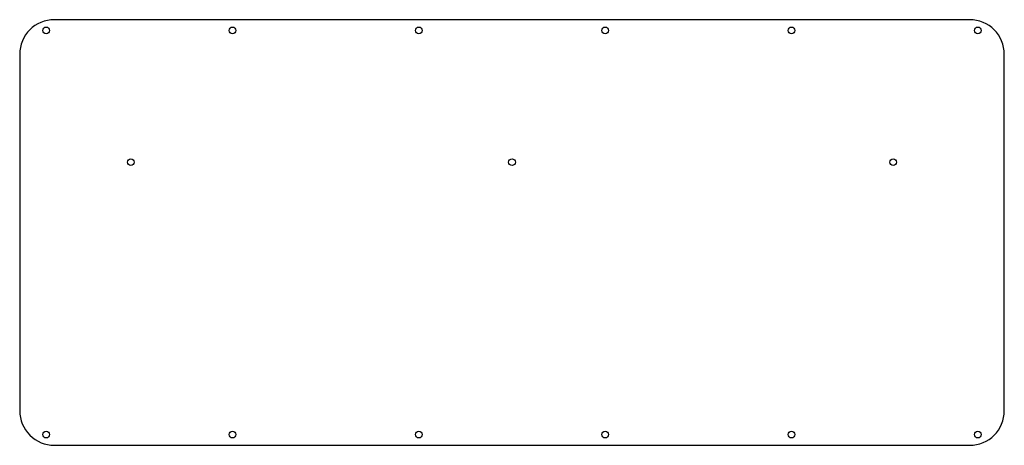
# Model space of a CAD drawing. Header units: millimetres. Extents: x 7 to 328, y 8 to 147.
import ezdxf

# ---------------------------------------------------------------- set-up
doc = ezdxf.new("R2010")
doc.units = ezdxf.units.MM

msp = doc.modelspace()

# ---------------------------------------------------------------- linework, layer by layer
at = {"color": 0}
for p, q in [((316.37, 146.94), (18.09, 146.94)), ((6.78, 135.63), (6.78, 19.44)), ((327.67, 19.44), (327.67, 135.63)), ((18.09, 8.13), (316.37, 8.13))]:
    msp.add_line(p, q, dxfattribs=at)
for centre in [(15.4, 143.44), (76.13, 143.44), (136.86, 143.44), (197.59, 143.44), (258.32, 143.44), (319.05, 143.44), (42.99, 100.47), (167.23, 100.47), (291.47, 100.47), (15.4, 11.63), (76.13, 11.63), (136.86, 11.63), (197.59, 11.63), (258.32, 11.63), (319.05, 11.63)]:
    msp.add_circle(centre, 1.1, dxfattribs=at)
for centre, start, end in [((18.09, 135.63), 90, 180), ((316.37, 135.63), 0, 90), ((18.09, 19.44), 179.9838, 270.0129), ((316.37, 19.44), 270, 0)]:
    msp.add_arc(centre, 11.31, start, end, dxfattribs=at)

doc.saveas('drawing.dxf')
